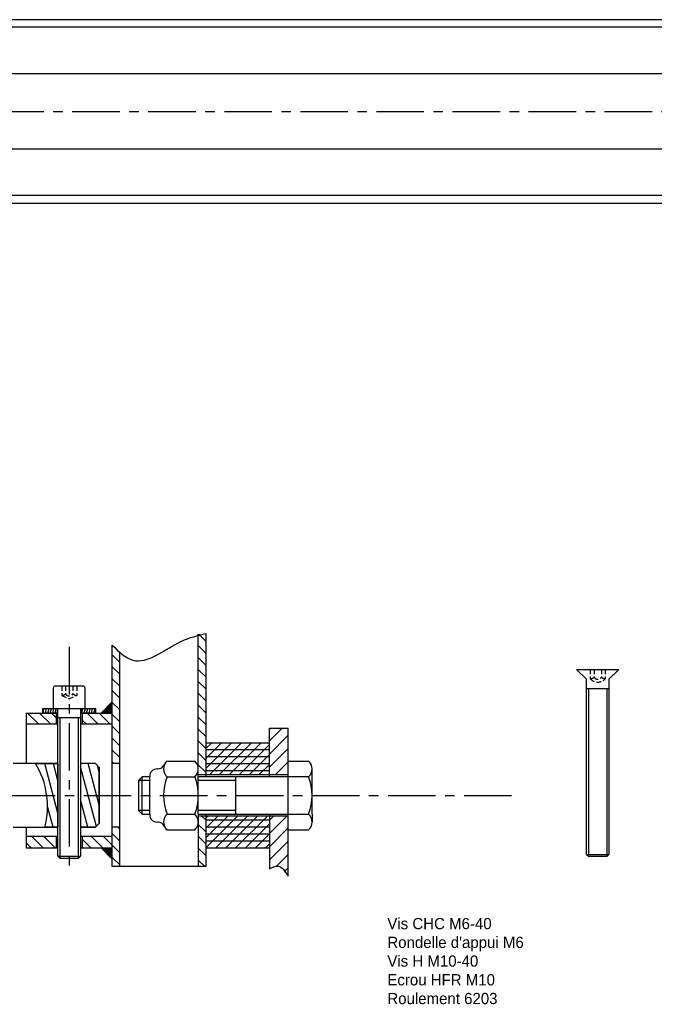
# Model space of a CAD drawing. Extents: x -308 to 491, y -131 to 496.
# Tile 2 of 4: x -78 to 91, y -131 to 132. Entities that reach past the tile are written whole.
import ezdxf

# ---------------------------------------------------------------- set-up
doc = ezdxf.new("R2010")
doc.units = 0
doc.header["$MEASUREMENT"] = 0
doc.linetypes.add('CENTERX2', pattern=[20.32, 12.7, -2.54, 2.54, -2.54])
doc.linetypes.add('HIDDEN2', pattern=[4.7625, 3.175, -1.5875])
doc.layers.get('0').update_dxf_attribs({"linetype": 'CONTINUOUS'})
for name, color, linetype in [('axe', 2, 'CENTERX2'), ('fin', 1, 'CONTINUOUS'), ('fort', 7, 'CONTINUOUS')]:
    doc.layers.add(name, color=color, linetype=linetype)
pattern_1 = [(45, (-28.5453, -89.079), (-1.32583, 1.32583), [])]
pattern_2 = [(45, (-723.4952, -100.672), (-1.767767, 1.767767), [])]

# ---------------------------------------------------------------- blocks, each defined once
blk = doc.blocks.new('ecrou HFR M10')
at = {"linetype": 'Continuous'}
for p, q in [((-8.36, 9.2), (-0.94, 9.2)), ((-10.87, 7.1), (-11, 7.1)), ((-8.36, 5), (-0.94, 5)), ((-8.36, -5), (-0.94, -5)), ((0, -5), (0, -7.1)), ((-10.87, -7.1), (-11, -7.1)), ((-8.36, -9.2), (-0.94, -9.2))]:
    blk.add_line(p, q, dxfattribs=at)
for p, q in [((0, -5), (0, 7.1)), ((-13, -5.1), (-13, 5.1))]:
    blk.add_line(p, q)
for centre, radius, start, end in [((-10.87, 9.1), 2, 270, 335.487), ((-6.48, 7.1), 2.82, 131.8784, 228.1216), ((-6.48, 7.1), 2.82, 131.8784, 155.487), ((-2.82, 7.1), 2.82, 311.8784, 48.1216), ((-11, 5.1), 2, 90, 180), ((4.5, 0), 13.8, 158.7573, 201.2427), ((-13.8, 0), 13.8, 338.7573, 21.2427), ((-11, -5.1), 2, 180, 270), ((-6.48, -7.1), 2.82, 131.8784, 228.1216), ((-2.82, -7.1), 2.82, 311.8784, 48.1216), ((-10.87, -9.1), 2, 24.513, 90), ((-6.48, -7.1), 2.82, 204.513, 228.1216)]:
    blk.add_arc(centre, radius, start, end, dxfattribs=at)
blk = doc.blocks.new('Vis FZ M6-50')
at = {"linetype": 'Continuous'}
for p, q in [((-3, -2.65), (-5.65, 0)), ((-5.65, 0), (5.65, 0)), ((-5, 0), (5, 0)), ((-3, 0), (3, 0)), ((3, -2.65), (5.65, 0)), ((-3, -49.4), (-3, -2.65)), ((-3, -5.14), (3, -5.14)), ((3, -2.65), (3, -49.4)), ((-3, -49.4), (-2.4, -50)), ((-3, -49.4), (3, -49.4)), ((3, -49.4), (2.4, -50)), ((2.4, -50), (-2.4, -50))]:
    blk.add_line(p, q, dxfattribs=at)
at = {"color": 3, "linetype": 'HIDDEN2', "ltscale": 0.4}
for p, q in [((2, 0), (2, -2.5)), ((-2, 0), (-2, -2.5)), ((-1, 0), (-1, -2.07)), ((1, 0), (1, -2.07))]:
    blk.add_line(p, q, dxfattribs=at)
at = {"color": 1, "linetype": 'Continuous'}
for p, q in [((-2.4, -50), (-2.4, -5.14)), ((2.4, -5.14), (2.4, -50))]:
    blk.add_line(p, q, dxfattribs=at)
at = {"color": 3, "linetype": 'HIDDEN2', "ltscale": 0.4}
for centre, radius, start, end in [((-2.02, -1.07), 1.43, 270.8932, 315.5398), ((0, -0.7), 2.69, 221.9186, 318.0814), ((0, -1.39), 1.21, 214.1139, 325.8861), ((2.12, -0.84), 1.67, 227.7354, 265.8315)]:
    blk.add_arc(centre, radius, start, end, dxfattribs=at)

msp = doc.modelspace()

# ---------------------------------------------------------------- hatches: boundary and pattern name
at = {"layer": 'fin', "linetype": 'Continuous'}
h = msp.add_hatch(dxfattribs=at)
h.set_pattern_fill('ANSI31', color=256, scale=18, angle=90, style=0)
h.set_pattern_definition([(135, (-76.5453, -94.079), (-1.59099, -1.59099), [])])
edge = h.paths.add_edge_path()
edge.add_spline(control_points=[(-28.55, -31.82), (-29.23, -31.82), (-29.89, -31.9), (-30.55, -32.04)], knot_values=[25.540899, 25.540899, 25.540899, 25.540899, 27.585914, 27.585914, 27.585914, 27.585914], degree=3, periodic=0)
edge.add_line((-30.55, -32.04), (-30.55, -67.98))
edge.add_arc((-33.37, -67.98), 2.82, 0, 0.0093, ccw=False)
edge.add_line((-30.55, -67.98), (-30.55, -67.98))
edge.add_arc((-33.37, -67.98), 2.82, -0.0093, 0, ccw=False)
edge.add_line((-30.55, -67.98), (-30.55, -67.98))
edge.add_line((-30.55, -67.98), (-30.55, -69.58))
edge.add_line((-30.55, -69.58), (-28.55, -69.58))
edge.add_line((-28.55, -69.58), (-28.55, -31.82))
edge = h.paths.add_edge_path()
edge.add_spline(control_points=[(-51.55, -36.82), (-52.22, -36.24), (-52.88, -35.59), (-53.55, -34.94)], knot_values=[0, 0, 0, 0, 2.545624, 2.545624, 2.545624, 2.545624], degree=3, periodic=0)
edge.add_line((-53.55, -34.94), (-53.55, -66.58))
edge.add_line((-53.55, -66.58), (-51.55, -66.58))
edge.add_line((-51.55, -66.58), (-51.55, -36.82))
h.paths.add_polyline_path([(-53.55, -53.08), (-61.55, -53.08), (-61.55, -56.08), (-53.55, -56.08)])
h.paths.add_polyline_path([(-68.55, -53.08), (-76.55, -53.08), (-76.55, -56.08), (-68.55, -56.08)])
h.paths.add_polyline_path([(-68.55, -86.08), (-76.55, -86.08), (-76.55, -89.08), (-68.55, -89.08)])
h.paths.add_polyline_path([(-53.55, -86.08), (-61.55, -86.08), (-61.55, -89.08), (-53.55, -89.08)])
h.paths.add_polyline_path([(-51.55, -83.58), (-53.55, -83.58), (-53.55, -94.08), (-51.55, -94.08)])
h.paths.add_polyline_path([(-30.55, -80.58), (-28.55, -80.58), (-28.55, -94.08), (-30.55, -94.08)])
h = msp.add_hatch(dxfattribs=at)
h.set_pattern_fill('ANSI31', color=256, scale=5, angle=30, style=0)
h.set_pattern_definition([(75, (-72.0453, -53.0789), (-0.603704, 0.161762), [])])
h.paths.add_polyline_path([(-68.3, -51.88), (-72.05, -51.88), (-72.05, -53.08), (-68.3, -53.08)])
h.paths.add_polyline_path([(-58.05, -51.88), (-61.8, -51.88), (-61.8, -53.08), (-58.05, -53.08)])
for points in [[(-56.55, -53.08), (-53.55, -53.08), (-53.55, -50.08)], [(-53.55, -92.08), (-53.55, -89.08), (-56.55, -89.08)]]:
    msp.add_hatch(color=256, dxfattribs=at).paths.add_polyline_path(points)
h = msp.add_hatch(dxfattribs=at)
h.set_pattern_fill('ANSI31', color=256, scale=20, style=0)
h.set_pattern_definition(pattern_2)
h.paths.add_polyline_path([(-6.55, -57.08), (-11.55, -57.08), (-11.55, -69.58), (-6.55, -69.58), (-6.55, -65.88)])
h = msp.add_hatch(dxfattribs=at)
h.set_pattern_fill('ANSI31', color=256, scale=15, style=0)
h.set_pattern_definition(pattern_1)
h.paths.add_polyline_path([(-28.55, -69.58), (-11.55, -69.58), (-11.55, -61.08), (-28.55, -61.08)])
h = msp.add_hatch(dxfattribs=at)
h.set_pattern_fill('ANSI31', color=256, scale=15, angle=315, style=0)
h.set_pattern_definition([(0, (-28.5453, -89.079), (6e-16, 1.875), [])])
h.paths.add_polyline_path([(-28.55, -61.08), (-28.55, -69.58), (-11.55, -69.58), (-11.55, -61.08)])
h.paths.add_polyline_path([(-28.55, -80.58), (-28.55, -89.08), (-11.55, -89.08), (-11.55, -80.58)])
h = msp.add_hatch(dxfattribs=at)
h.set_pattern_fill('ANSI31', color=256, scale=18, angle=60, style=0)
h.set_pattern_definition([(105, (-74.0284, -83.579), (-2.17333, -0.58234), [])])
edge = h.paths.add_edge_path()
edge.add_line((-74.03, -66.58), (-68.05, -66.58))
edge.add_line((-68.05, -66.58), (-68.05, -83.58))
edge.add_line((-68.05, -83.58), (-71.58, -83.58))
edge.add_arc((-92.77, -77.96), 21.92, 345.138, 391.2675)
h.paths.add_polyline_path([(-57.01, -67.58), (-58.01, -66.58), (-62.05, -66.58), (-62.05, -83.58), (-58.01, -83.58), (-57.01, -82.58)])
h = msp.add_hatch(dxfattribs=at)
h.set_pattern_fill('ANSI31', color=256, scale=15, style=0)
h.set_pattern_definition(pattern_1)
h.paths.add_polyline_path([(-28.55, -80.58), (-28.55, -89.08), (-11.55, -89.08), (-11.55, -80.58)])
h = msp.add_hatch(dxfattribs=at)
h.set_pattern_fill('ANSI31', color=256, scale=20, style=0)
h.set_pattern_definition(pattern_2)
edge = h.paths.add_edge_path()
edge.add_line((-6.55, -80.58), (-11.55, -80.58))
edge.add_line((-11.55, -80.58), (-11.55, -94.69))
edge.add_spline(control_points=[(-11.55, -94.69), (-10.76, -94.3), (-8.69, -93.27), (-7.37, -95.37), (-6.55, -96.67)], knot_values=[0, 0, 0, 0, 2.364038, 6.21636, 6.21636, 6.21636, 6.21636], degree=3, periodic=0)
edge.add_line((-6.55, -96.67), (-6.55, -80.58))

# ---------------------------------------------------------------- linework, layer by layer
at = {"color": 7, "linetype": 'Continuous'}
for p, q in [((394.32, 132.14), (-159.68, 132.14)), ((394.32, 130.14), (-184.68, 130.14)), ((382.32, 117.64), (-173.68, 117.64)), ((-173.68, 97.64), (382.32, 97.64)), ((394.32, 85.14), (-184.68, 85.14)), ((-159.68, 83.14), (394.32, 83.14)), ((-68.05, -66.58), (-80.01, -66.58)), ((-58.01, -66.58), (-62.05, -66.58)), ((-57.01, -67.58), (-58.01, -66.58)), ((-57.01, -67.58), (-57.01, -82.58)), ((-80.01, -83.58), (-68.05, -83.58)), ((-58.01, -83.58), (-62.05, -83.58)), ((-58.01, -83.58), (-57.01, -82.58))]:
    msp.add_line(p, q, dxfattribs=at)
at = {"linetype": 'Continuous'}
for p, q in [((-30.55, -70.08), (-30.55, -32.04)), ((-28.55, -31.82), (-28.55, -70.08)), ((-53.55, -94.08), (-53.55, -34.94)), ((-51.55, -94.08), (-51.55, -36.82)), ((-72.05, -53.08), (-72.05, -51.88)), ((-72.05, -51.88), (-65.05, -51.88)), ((-68.3, -51.88), (-68.3, -53.08)), ((-68.05, -91.28), (-68.05, -51.88)), ((-68.05, -51.88), (-62.05, -51.88)), ((-65.05, -51.88), (-58.05, -51.88)), ((-62.05, -51.88), (-62.05, -91.28)), ((-61.8, -51.88), (-61.8, -53.08)), ((-58.05, -51.88), (-58.05, -53.08)), ((-56.55, -53.08), (-53.55, -50.08)), ((-76.55, -53.08), (-68.05, -53.08)), ((-76.55, -53.08), (-76.55, -66.58)), ((-68.05, -53.08), (-72.05, -53.08)), ((-68.55, -53.08), (-68.55, -56.08)), ((-68.05, -54.28), (-62.05, -54.28)), ((-62.05, -53.08), (-53.55, -53.08)), ((-58.05, -53.08), (-62.05, -53.08)), ((-61.55, -53.08), (-61.55, -56.08)), ((-53.55, -56.08), (-53.55, -53.08)), ((-68.05, -56.08), (-76.55, -56.08)), ((-53.55, -56.08), (-62.05, -56.08)), ((-53.55, -86.08), (-53.55, -56.08)), ((-11.55, -70.08), (-11.55, -57.08)), ((-11.55, -57.08), (-6.55, -57.08)), ((-6.55, -96.67), (-6.55, -57.08)), ((-11.55, -61.08), (-28.55, -61.08)), ((-11.55, -70.08), (-11.55, -61.08)), ((-51.55, -66.58), (-53.55, -66.58)), ((-6.55, -65.88), (-1.09, -65.88)), ((-6.55, -69.58), (-30.55, -69.58)), ((-30.55, -80.08), (-30.55, -94.08)), ((-6.55, -80.58), (-30.55, -80.58)), ((-28.55, -80.08), (-28.55, -94.08)), ((-11.55, -80.08), (-11.55, -94.69)), ((-0.15, -80.08), (-0.15, -82.18)), ((-76.55, -83.58), (-76.55, -89.08)), ((-51.55, -83.58), (-53.55, -83.58)), ((-68.05, -86.08), (-76.55, -86.08)), ((-68.55, -86.08), (-68.55, -89.08)), ((-53.55, -86.08), (-62.05, -86.08)), ((-61.55, -86.08), (-61.55, -89.08)), ((-53.55, -89.08), (-53.55, -86.08)), ((-6.55, -84.28), (-1.09, -84.28)), ((-76.55, -89.08), (-68.05, -89.08)), ((-62.05, -89.08), (-53.55, -89.08)), ((-56.55, -89.08), (-53.55, -92.08)), ((-28.55, -89.08), (-11.55, -89.08)), ((-68.05, -91.28), (-67.45, -91.88)), ((-68.05, -91.28), (-62.05, -91.28)), ((-62.65, -91.88), (-67.45, -91.88)), ((-62.05, -91.28), (-62.65, -91.88)), ((-28.55, -94.08), (-53.55, -94.08)), ((-28.55, -94.08), (-30.55, -94.08))]:
    msp.add_line(p, q, dxfattribs=at)
at = {"color": 3, "linetype": 'HIDDEN2', "ltscale": 0.4}
for p, q in [((-67.05, -45.88), (-67.05, -48.38)), ((-66.05, -45.88), (-66.05, -47.95)), ((-64.05, -45.88), (-64.05, -47.95)), ((-63.05, -45.88), (-63.05, -48.38)), ((-67.05, -48.38), (-65.05, -49.27)), ((-65.05, -49.27), (-63.05, -48.38))]:
    msp.add_line(p, q, dxfattribs=at)
at = {"color": 1, "linetype": 'Continuous'}
for p, q in [((-67.45, -91.88), (-67.45, -54.28)), ((-62.65, -54.28), (-62.65, -91.88))]:
    msp.add_line(p, q, dxfattribs=at)
for p, q in [((-6.55, -84.28), (-6.55, -65.88)), ((-0.15, -80.08), (-0.15, -67.98)), ((-46.55, -71.08), (-45.55, -70.08)), ((-43.55, -70.08), (-45.55, -70.08)), ((-45.55, -80.08), (-45.55, -70.08)), ((-1.09, -70.08), (-30.55, -70.08)), ((-20.55, -80.08), (-20.55, -70.08)), ((-46.55, -71.08), (-46.55, -79.08)), ((-45.55, -80.08), (-46.55, -79.08)), ((-45.55, -80.08), (-43.55, -80.08)), ((-30.55, -80.08), (-1.09, -80.08))]:
    msp.add_line(p, q)
at = {"color": 1}
for p, q in [((-43.55, -71.08), (-46.55, -71.08)), ((-20.55, -71.08), (-30.55, -71.08)), ((-43.55, -79.08), (-46.55, -79.08)), ((-20.55, -79.08), (-30.55, -79.08))]:
    msp.add_line(p, q, dxfattribs=at)
at = {"linetype": 'Continuous'}
msp.add_lwpolyline([(-69.3, -51.88), (-60.8, -51.88), (-60.8, -46.38, 0.414214), (-61.3, -45.88), (-68.8, -45.88, 0.414214), (-69.3, -46.38)], format="xyb", close=True, dxfattribs=at)
at = {"color": 3, "linetype": 'HIDDEN2', "ltscale": 0.4}
for centre, radius, start, end in [((-67.07, -46.95), 1.43, 270.8932, 315.5398), ((-65.05, -47.27), 1.21, 214.1139, 325.8861), ((-62.92, -46.72), 1.67, 227.7354, 265.8315)]:
    msp.add_arc(centre, radius, start, end, dxfattribs=at)
at = {"linetype": 'Continuous'}
for centre, radius, start, end in [((-2.97, -67.98), 2.82, 311.8784, 48.1216), ((-13.95, -75.08), 13.8, 338.7573, 21.2427), ((-2.97, -82.18), 2.82, 311.8784, 48.1216)]:
    msp.add_arc(centre, radius, start, end, dxfattribs=at)
at = {"layer": 'axe'}
for p, q in [((-308.08, 107.64), (490.64, 107.64)), ((-65.05, -35.41), (-65.05, -95.26)), ((-264.35, -75.08), (54.62, -75.08))]:
    msp.add_line(p, q, dxfattribs=at)
at = {"layer": 'fin', "linetype": 'Continuous', "flags": 128}
msp.add_lwpolyline([(-74.03, -66.58), (-68.05, -66.58), (-68.05, -83.58), (-71.58, -83.58, 0.204041)], format="xyb", close=True, dxfattribs=at)
msp.add_lwpolyline([(-57.01, -67.58), (-58.01, -66.58), (-62.05, -66.58), (-62.05, -83.58), (-58.01, -83.58), (-57.01, -82.58), (-57.01, -67.58)], dxfattribs=at)
at = {"layer": 'fin', "linetype": 'Continuous', "end_tangent": (1, 0)}
msp.add_spline([(-53.55, -34.94), (-48.08, -38.95), (-35.04, -33.88), (-28.55, -31.82)], degree=3, dxfattribs=at)
at = {"layer": 'fin', "linetype": 'Continuous'}
msp.add_spline([(-11.55, -94.69), (-9.29, -93.97), (-6.55, -96.67)], degree=3, dxfattribs=at)
at = {"layer": 'fort', "linetype": 'Continuous'}
msp.add_line((-62.05, -66.58), (-62.05, -83.58), dxfattribs=at)

# ---------------------------------------------------------------- block references
at = {"linetype": 'Continuous'}
for name, p in [('Vis FZ M6-50', (76.17, -41.41)), ('ecrou HFR M10', (-30.55, -75.08))]:
    msp.add_blockref(name, p, dxfattribs=at)

# ---------------------------------------------------------------- texts
at = {"layer": 'fin', "linetype": 'Continuous', "insert": (19.95, -107.81), "char_height": 3, "width": 57.7942, "attachment_point": 1}
msp.add_mtext("Vis CHC M6-40\\PRondelle d'appui M6\\PVis H M10-40\\PEcrou HFR M10\\PRoulement 6203 ", dxfattribs=at)

doc.saveas('drawing.dxf')
